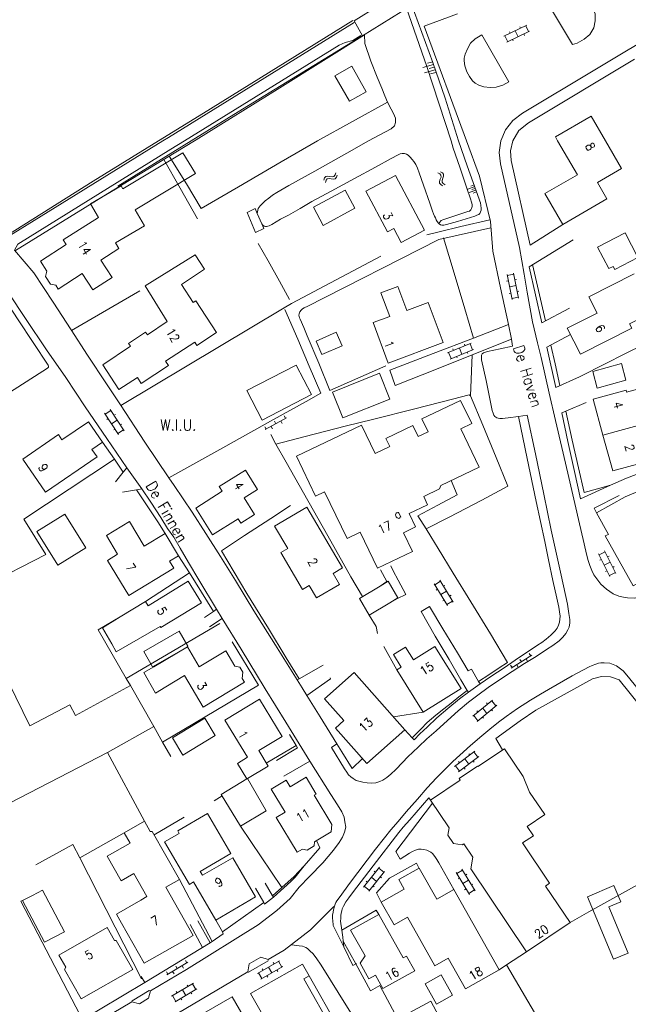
# Model space of a CAD drawing. Header units: metres. Extents: x 189705 to 199106, y 581686 to 588448.
# Tile 214 of 256: x 195336 to 195446, y 583844 to 584022. Entities that reach past the tile are written whole.
import ezdxf
from ezdxf.enums import TextEntityAlignment as Align

# ---------------------------------------------------------------- set-up
doc = ezdxf.new("R2010")
doc.units = ezdxf.units.M
doc.layers.add('B-WA-OG-GBKN-G', color=7, linetype='Continuous', lineweight=18)
doc.styles.add('Style-STANDARD', font='STANDARD.shx')

msp = doc.modelspace()

# ---------------------------------------------------------------- linework, layer by layer
at = {"layer": 'B-WA-OG-GBKN-G'}
for p, q in [((195427.347, 584020.921), (195423.207, 584018.916)), ((195427.87, 584019.842), (195423.73, 584017.836)), ((195424.332, 584019.461), (195424.201, 584019.731)), ((195425.8, 584018.839), (195425.277, 584019.919)), ((195426.22, 584020.376), (195426.089, 584020.646)), ((195426.964, 584019.069), (195426.833, 584019.339)), ((195427.69, 584019.754), (195427.167, 584020.834)), ((195423.91, 584017.923), (195423.387, 584019.003)), ((195424.896, 584018.067), (195424.765, 584018.337)), ((195410.348, 584014.32), (195409.387, 584014.03)), ((195410.494, 584013.84), (195408.571, 584013.258)), ((195410.784, 584012.878), (195408.862, 584012.297)), ((195410.639, 584013.359), (195409.678, 584013.068)), ((195410.93, 584012.398), (195409.968, 584012.107)), ((195412.093, 583994.228), (195411.736, 583994.427)), ((195390.694, 583992.932), (195390.817, 583993.32)), ((195390.817, 583993.32), (195391.021, 583993.576)), ((195390.955, 583992.509), (195391.08, 583992.897)), ((195391.021, 583993.576), (195391.351, 583993.652)), ((195391.08, 583992.897), (195391.288, 583993.152)), ((195391.288, 583993.152), (195391.605, 583993.225)), ((195391.351, 583993.652), (195391.754, 583993.592)), ((195391.605, 583993.225), (195392.016, 583993.17)), ((195391.754, 583993.592), (195392.158, 583993.532)), ((195392.016, 583993.17), (195392.42, 583993.108)), ((195392.158, 583993.532), (195392.479, 583993.603)), ((195392.42, 583993.108), (195392.741, 583993.179)), ((195392.479, 583993.603), (195392.692, 583993.864)), ((195392.692, 583993.864), (195392.817, 583994.253)), ((195392.741, 583993.179), (195392.953, 583993.441)), ((195392.953, 583993.441), (195393.077, 583993.83)), ((195411.627, 583994.056), (195411.27, 583994.254)), ((195411.569, 583992.699), (195411.708, 583993.082)), ((195411.578, 583992.361), (195411.569, 583992.699)), ((195411.84, 583993.795), (195411.627, 583994.056)), ((195411.708, 583993.082), (195411.846, 583993.466)), ((195411.846, 583993.466), (195411.84, 583993.795)), ((195412.038, 583992.864), (195412.173, 583993.256)), ((195412.047, 583992.538), (195412.038, 583992.864)), ((195412.255, 583992.284), (195412.047, 583992.538)), ((195412.308, 583993.968), (195412.093, 583994.228)), ((195412.173, 583993.256), (195412.314, 583993.639)), ((195412.314, 583993.639), (195412.308, 583993.968)), ((195411.788, 583992.11), (195411.578, 583992.361)), ((195412.145, 583991.913), (195411.788, 583992.11)), ((195412.611, 583992.085), (195412.255, 583992.284)), ((195417.94, 583991.741), (195416.699, 583991.3)), ((195418.16, 583991.121), (195416.919, 583990.68)), ((195417.83, 583992.051), (195417.209, 583991.831)), ((195418.05, 583991.431), (195417.43, 583991.211)), ((195418.27, 583990.811), (195417.65, 583990.59)), ((195423.712, 583974.674), (195424.006, 583974.734)), ((195424.695, 583971.354), (195423.776, 583975.861)), ((195423.816, 583975.665), (195424.991, 583975.905)), ((195425.871, 583971.594), (195424.951, 583976.101)), ((195425.201, 583974.876), (195425.495, 583974.936)), ((195424.236, 583973.608), (195425.411, 583973.848)), ((195424.171, 583972.423), (195424.465, 583972.483)), ((195424.655, 583971.55), (195425.831, 583971.79)), ((195425.621, 583972.821), (195425.915, 583972.881)), ((195413.036, 583961.689), (195417.295, 583963.427)), ((195413.489, 583960.578), (195417.748, 583962.316)), ((195413.989, 583962.402), (195414.102, 583962.124)), ((195415.165, 583962.558), (195415.619, 583961.447)), ((195416.117, 583963.271), (195416.23, 583962.993)), ((195417.11, 583963.352), (195417.563, 583962.241)), ((195413.221, 583961.765), (195413.675, 583960.654)), ((195414.649, 583961.051), (195414.762, 583960.773)), ((195416.591, 583961.844), (195416.704, 583961.566)), ((195353.566, 583946.962), (195351.049, 583950.813)), ((195351.158, 583950.645), (195352.163, 583951.302)), ((195351.427, 583949.686), (195351.678, 583949.85)), ((195354.57, 583947.618), (195352.054, 583951.469)), ((195352.737, 583950.423), (195352.989, 583950.587)), ((195380.084, 583947.825), (195383.921, 583949.977)), ((195383.502, 583950.315), (195383.747, 583949.879)), ((195352.307, 583948.887), (195353.312, 583949.544)), ((195353.885, 583948.667), (195354.136, 583948.831)), ((195380.013, 583948.359), (195380.258, 583947.923)), ((195381.13, 583948.412), (195381.375, 583947.976)), ((195381.758, 583949.337), (195382.002, 583948.901)), ((195382.875, 583949.39), (195383.119, 583948.954)), ((195352.684, 583947.762), (195352.935, 583947.926)), ((195353.456, 583947.129), (195354.461, 583947.786)), ((195442.376, 583921.28), (195440.339, 583925.404)), ((195440.428, 583925.225), (195441.504, 583925.757)), ((195443.452, 583921.811), (195441.415, 583925.936)), ((195441.969, 583924.815), (195442.238, 583924.948)), ((195440.579, 583924.241), (195440.848, 583924.373)), ((195441.358, 583923.342), (195442.434, 583923.874)), ((195441.597, 583922.18), (195441.866, 583922.313)), ((195442.288, 583921.459), (195443.364, 583921.991)), ((195442.898, 583922.934), (195443.167, 583923.067)), ((195413.02, 583916.035), (195410.636, 583919.97)), ((195410.74, 583919.799), (195411.766, 583920.42)), ((195414.046, 583916.657), (195411.662, 583920.591)), ((195412.31, 583919.522), (195412.567, 583919.678)), ((195410.975, 583918.831), (195411.232, 583918.986)), ((195411.828, 583918.002), (195412.854, 583918.624)), ((195413.397, 583917.728), (195413.654, 583917.883)), ((195412.166, 583916.865), (195412.423, 583917.021)), ((195412.916, 583916.206), (195413.942, 583916.828)), ((195427.809, 583907.356), (195428.074, 583906.933)), ((195424.517, 583904.701), (195428.244, 583907.039)), ((195425.533, 583905.339), (195425.799, 583904.915)), ((195426.115, 583906.294), (195426.38, 583905.87)), ((195427.227, 583906.401), (195427.493, 583905.978)), ((195424.42, 583905.231), (195424.686, 583904.807)), ((195417.61, 583896.021), (195421.168, 583898.936)), ((195420.088, 583898.439), (195420.279, 583898.207)), ((195421.014, 583898.809), (195421.774, 583897.881)), ((195418.311, 583896.983), (195418.501, 583896.751)), ((195418.37, 583895.093), (195421.929, 583898.007)), ((195419.389, 583897.478), (195420.149, 583896.55)), ((195420.962, 583897.215), (195421.152, 583896.983)), ((195417.764, 583896.148), (195418.525, 583895.219)), ((195419.339, 583895.886), (195419.529, 583895.654)), ((195414.29, 583886.933), (195417.964, 583889.701)), ((195417.804, 583889.58), (195418.526, 583888.622)), ((195415.012, 583885.974), (195418.686, 583888.742)), ((195415.03, 583887.865), (195415.21, 583887.626)), ((195416.127, 583888.317), (195416.849, 583887.358)), ((195416.865, 583889.248), (195417.046, 583889.009)), ((195417.688, 583887.99), (195417.868, 583887.75)), ((195414.45, 583887.053), (195415.172, 583886.095)), ((195416.012, 583886.728), (195416.193, 583886.488)), ((195397.841, 583865.136), (195400.715, 583868.727)), ((195398.778, 583864.386), (195401.652, 583867.977)), ((195399.762, 583868.017), (195399.997, 583867.829)), ((195400.59, 583868.571), (195401.527, 583867.821)), ((195414.694, 583867.599), (195415.72, 583868.22)), ((195418, 583864.457), (195415.616, 583868.391)), ((195398.327, 583866.222), (195398.561, 583866.035)), ((195399.278, 583866.931), (195400.215, 583866.182)), ((195400.871, 583867.001), (195401.105, 583866.814)), ((195416.974, 583863.835), (195414.59, 583867.77)), ((195414.929, 583866.631), (195415.186, 583866.786)), ((195415.782, 583865.802), (195416.808, 583866.424)), ((195416.264, 583867.322), (195416.521, 583867.478)), ((195397.966, 583865.292), (195398.903, 583864.542)), ((195399.56, 583865.363), (195399.794, 583865.176)), ((195416.12, 583864.665), (195416.377, 583864.821)), ((195416.87, 583864.006), (195417.896, 583864.628)), ((195417.351, 583865.528), (195417.608, 583865.683)), ((195362.307, 583849.287), (195366.07, 583851.567)), ((195363.929, 583850.855), (195364.188, 583850.427)), ((195365.043, 583850.945), (195365.303, 583850.517)), ((195365.64, 583851.891), (195365.899, 583851.463)), ((195378.685, 583849.555), (195382.674, 583851.846)), ((195379.283, 583848.514), (195383.271, 583850.805)), ((195379.534, 583850.389), (195379.684, 583850.129)), ((195380.679, 583850.7), (195381.277, 583849.66)), ((195381.527, 583851.533), (195381.676, 583851.273)), ((195382.187, 583850.183), (195382.337, 583849.923)), ((195382.5, 583851.746), (195383.098, 583850.706)), ((195362.219, 583849.818), (195362.478, 583849.391)), ((195363.333, 583849.909), (195363.592, 583849.481)), ((195378.858, 583849.654), (195379.456, 583848.614)), ((195380.368, 583849.138), (195380.518, 583848.878)), ((195363.158, 583845.425), (195367.114, 583847.772)), ((195363.77, 583844.393), (195367.726, 583846.74)), ((195365.136, 583846.599), (195365.748, 583845.566)), ((195365.972, 583847.443), (195366.125, 583847.185)), ((195366.942, 583847.67), (195367.554, 583846.638)), ((195363.33, 583845.527), (195363.942, 583844.495)), ((195363.996, 583846.271), (195364.149, 583846.013)), ((195364.847, 583845.032), (195365, 583844.774)), ((195366.651, 583846.102), (195366.804, 583845.844))]:
    msp.add_line(p, q, dxfattribs=at)
at = {"layer": 'B-WA-OG-GBKN-G', "flags": 128}
for points in [[(195415.016, 584000), (195412.603, 584007.705), (195410.347, 584014.199), (195406.4, 584025.004), (195403.506, 584032.385)], [(195426.571, 584005.002), (195452.405, 584020.521), (195445.179, 584032.566)], [(195406.378, 584024.432), (195404.689, 584027.061), (195396.128, 584021.736), (195397.646, 584019.023), (195406.378, 584024.432)], [(195430.537, 584025.914), (195432.084, 584026.808), (195433.074, 584027.344), (195434.598, 584027.475), (195436.047, 584027.302), (195437.243, 584026.747), (195438.083, 584026.064), (195438.849, 584025), (195439.437, 584023.782), (195439.694, 584022.971), (195439.723, 584021.726), (195439.498, 584020.456), (195438.765, 584019.261), (195437.701, 584018.394), (195436.458, 584017.654), (195435.595, 584017.423), (195430.537, 584025.914)], [(195413.661, 584000), (195409.282, 584013.459), (195405.588, 584023.98)], [(195416.473, 584000), (195408.803, 584020.758), (195414.816, 584022.99)], [(195360.792, 584000), (195368.935, 584005.037), (195395.902, 584021.78)], [(195361.593, 584000), (195362.588, 584000.616), (195396.13, 584021.4)], [(195409.46, 584021.213), (195409.459, 584021.212)], [(195365.456, 584000), (195393.443, 584017.318), (195394.499, 584017.821), (195395.917, 584018.171), (195397.381, 584019.084)], [(195366.665, 584000), (195375.977, 584005.733), (195397.693, 584019.055)], [(195367.58, 584000.19), (195382.71, 584009.6), (195398.01, 584019.16)], [(195398.735, 584000), (195402.838, 584002.165), (195403.446, 584002.751), (195403.647, 584003.336), (195403.594, 584004.123), (195403.287, 584004.96), (195402.852, 584005.771), (195402.162, 584007.039), (195401.701, 584008.129), (195401.163, 584009.524), (195400.293, 584011.553), (195399.141, 584014.419), (195398.089, 584017.615), (195398.01, 584019.16)], [(195419.2, 584019.151), (195418.008, 584018.462), (195417.172, 584017.647), (195416.641, 584016.655), (195416.238, 584015.689), (195416.037, 584014.977), (195416.038, 584014.469), (195416.168, 584013.581), (195416.527, 584012.516), (195417.013, 584011.628), (195417.523, 584010.868), (195418.033, 584010.463), (195418.669, 584010.084), (195419.559, 584009.782), (195420.703, 584009.633), (195421.821, 584009.713), (195423.014, 584010.097), (195424.08, 584010.659), (195419.2, 584019.151)], [(195427.641, 584003.292), (195446.806, 584014.759)], [(195395.285, 584007.168), (195392.669, 584011.76), (195395.717, 584013.496), (195398.333, 584008.905), (195395.285, 584007.168)], [(195389.547, 584000), (195402.162, 584007.039)], [(195422.651, 584000), (195423.5, 584001.994), (195424.837, 584003.701), (195426.571, 584005.002)], [(195424.816, 584000), (195425.944, 584001.89), (195427.641, 584003.292)], [(195441.593, 584000), (195438.978, 584004.489), (195432.512, 584000.723), (195432.933, 584000)], [(195314.232, 584000), (195317.734, 583994.679), (195320.848, 583989.861), (195324.624, 583984.13), (195328.119, 583978.779), (195331.768, 583973.201), (195335.442, 583967.698), (195340.826, 583959.482), (195340.893, 583959.352), (195340.909, 583959.24), (195340.895, 583959.141), (195340.852, 583959.051), (195340.726, 583958.923), (195332.359, 583953.59), (195322.623, 583947.491), (195311.113, 583940.218), (195298.41, 583932.434)], [(195317.112, 583999.979), (195317.34, 583999.352), (195317.775, 583998.21), (195318.338, 583996.637), (195318.927, 583995.19), (195319.54, 583994.023), (195320.433, 583992.451), (195321.633, 583990.473), (195323.674, 583987.404), (195326.404, 583983.246), (195330.69, 583976.881), (195333.65, 583972.545), (195336.737, 583967.905), (195340.513, 583962.276), (195344.007, 583957.23), (195347.554, 583951.931), (195351.457, 583946.251), (195355.054, 583940.952), (195354.37, 583940.162), (195353.005, 583938.406)], [(195333.186, 583982.802), (195349.003, 583992.708), (195360.792, 584000)], [(195333.278, 583982.478), (195361.593, 584000)], [(195334.779, 583980.282), (195335.359, 583981.364), (195363.012, 583998.488), (195365.456, 584000)], [(195334.94, 583980.18), (195352.39, 583990.96), (195367.267, 584000)], [(195353.43, 583991.852), (195366.665, 584000)], [(195389.547, 584000), (195382.959, 583996.209), (195375.225, 583991.716), (195368.48, 583987.81), (195365.825, 583992.249), (195362.74, 583997.249)], [(195367.267, 584000), (195367.58, 584000.19)], [(195398.735, 584000), (195394.841, 583997.818), (195389.06, 583994.525), (195384.368, 583991.971), (195382.188, 583990.694), (195381.402, 583990.184), (195380.717, 583989.674), (195380.084, 583989.164), (195379.552, 583988.705), (195379.147, 583988.298), (195378.969, 583988.043), (195378.818, 583987.763), (195378.743, 583987.484), (195378.643, 583986.899), (195379.461, 583985.022), (195379.64, 583984.768), (195379.869, 583984.591), (195380.097, 583984.515), (195380.326, 583984.516), (195380.783, 583984.67), (195381.239, 583984.9), (195382.862, 583985.844), (195384.282, 583986.585), (195386.362, 583987.81), (195388.492, 583989.061), (195391.966, 583990.925), (195396.201, 583993.198)], [(195396.201, 583993.198), (195399.98, 583995.241), (195402.846, 583996.799), (195404.114, 583997.489), (195404.469, 583997.642), (195404.849, 583997.745), (195405.256, 583997.721), (195405.586, 583997.62), (195405.892, 583997.443), (195406.274, 583997.088), (195406.631, 583996.657), (195406.962, 583996.277), (195407.268, 583995.745), (195407.575, 583995.085), (195407.908, 583994.222), (195408.676, 583992.014), (195409.804, 583988.766), (195410.291, 583987.319), (195410.495, 583986.837), (195410.674, 583986.431), (195410.828, 583986.101), (195410.981, 583985.746), (195411.16, 583985.416), (195411.364, 583985.163), (195411.517, 583985.011), (195411.567, 583985.29), (195411.87, 583985.596), (195412.2, 583985.749), (195412.911, 583986.005), (195416.692, 583987.235), (195416.996, 583987.338), (195417.25, 583987.567), (195417.376, 583987.822), (195417.476, 583988.152), (195417.45, 583988.533), (195417.347, 583988.939), (195417.168, 583989.523), (195416.501, 583991.477), (195415.22, 583995.284), (195414.042, 583998.685), (195413.661, 584000)], [(195415.016, 584000), (195416.591, 583995.492), (195418.743, 583989.502), (195418.871, 583989.121), (195418.973, 583988.791), (195419.051, 583988.309), (195419.103, 583987.826), (195419.079, 583987.496), (195419.003, 583987.216), (195418.877, 583986.911), (195418.675, 583986.707), (195418.345, 583986.58), (195417.99, 583986.426), (195414.843, 583985.452), (195412.838, 583984.913), (195412.355, 583984.784), (195412, 583984.758), (195411.771, 583984.833), (195411.517, 583985.011)], [(195420.768, 583985.462), (195418.82, 583993.649), (195416.473, 584000)], [(195422.574, 583995.845), (195422.348, 583997.927), (195422.651, 584000)], [(195424.504, 583996.438), (195424.409, 583998.241), (195424.816, 584000)], [(195432.933, 584000), (195436.492, 583993.889), (195430.629, 583990.473), (195433.884, 583984.884), (195441.834, 583989.514), (195440.114, 583992.467), (195444.495, 583995.018), (195441.593, 584000)], [(195354.341, 583991.346), (195365.188, 583997.872), (195367.453, 583994.108), (195356.562, 583987.554)], [(195367.825, 583985.929), (195364.71, 583991.483), (195361.768, 583996.659)], [(195424.504, 583996.438), (195427.969, 583981.159)], [(195422.574, 583995.845), (195426.018, 583980.736)], [(195398.283, 583990.895), (195402.171, 583983.553), (195403.3, 583984.151), (195404.63, 583981.64), (195408.862, 583983.881), (195403.645, 583993.734), (195398.283, 583990.895)], [(195354.341, 583991.346), (195354.025, 583991.886), (195348.472, 583988.634), (195349.918, 583986.191)], [(195390.568, 583984.72), (195388.783, 583988.012), (195394.513, 583991.119), (195396.298, 583987.827), (195390.568, 583984.72)], [(195352.99, 583981.571), (195358.259, 583984.657), (195356.562, 583987.554)], [(195379.461, 583985.022), (195379.819, 583984.159), (195378.323, 583983.443), (195376.813, 583987.072), (195378.284, 583987.787), (195378.643, 583986.899)], [(195349.918, 583986.191), (195343.563, 583982.108), (195344.108, 583981.26), (195339.442, 583978.263), (195340.594, 583976.471)], [(195409.287, 583983.023), (195411.521, 583983.588), (195415.43, 583984.514), (195420.697, 583985.76)], [(195427.443, 583950.429), (195425.869, 583950.221), (195424.015, 583949.937), (195423.454, 583949.887), (195422.933, 583949.867), (195422.492, 583949.856), (195422.161, 583949.881), (195421.933, 583949.956), (195421.746, 583950.067), (195421.576, 583950.209), (195421.398, 583950.437), (195421.246, 583950.8), (195421.116, 583951.3), (195420.729, 583953.103), (195419.982, 583956.683), (195419.184, 583960.415), (195419.146, 583960.77), (195419.146, 583961.056), (195419.181, 583961.304), (195419.311, 583961.544), (195419.554, 583961.714), (195419.865, 583961.83), (195420.246, 583961.942), (195422.556, 583962.432), (195424.79, 583962.921), (195424.583, 583964.19), (195424.042, 583966.805), (195422.625, 583973.432), (195421.234, 583980.059), (195420.768, 583985.462)], [(195420.867, 583984.312), (195411.44, 583982.165), (195387.546, 583970.037)], [(195427.969, 583981.159), (195433.884, 583984.884)], [(195417.724, 583964.349), (195416.134, 583969.654), (195414.21, 583976.076), (195412.286, 583982.498)], [(195435.722, 583982.146), (195427.795, 583977.265), (195430.1, 583967.139), (195435.094, 583969.777)], [(195442.94, 583977.329), (195442.167, 583976.925), (195440.154, 583980.782), (195445.134, 583983.381), (195447.445, 583978.954), (195443.238, 583976.758), (195442.94, 583977.329)], [(195362.679, 583939.144), (195358.342, 583945.585), (195353.903, 583952.279), (195351.377, 583956.108), (195347.958, 583961.255), (195344.973, 583965.845), (195341.757, 583970.841), (195338.236, 583976.191), (195334.779, 583980.282)], [(195350.385, 583978.483), (195353.634, 583980.57), (195352.99, 583981.571)], [(195384.48, 583971.343), (195382.641, 583974.64), (195380.598, 583978.318), (195378.813, 583981.49)], [(195426.018, 583980.736), (195426.901, 583975.928), (195427.433, 583972.669), (195428.409, 583967.326), (195429.309, 583963.543), (195429.952, 583960.852), (195431.419, 583954.403), (195432.526, 583949.504), (195433.658, 583944.578), (195434.764, 583939.932), (195436.025, 583934.448), (195436.874, 583930.818), (195437.542, 583928), (195438.006, 583925.867), (195438.366, 583924.344), (195438.725, 583923.278), (195439.083, 583922.39), (195439.492, 583921.604), (195440.18, 583920.615), (195440.741, 583919.905), (195441.76, 583918.968), (195442.956, 583918.158), (195443.999, 583917.704), (195444.812, 583917.528)], [(195347.007, 583976.026), (195348.898, 583973.081), (195352.407, 583975.335), (195350.385, 583978.483)], [(195362.363, 583967.363), (195358.364, 583973.791), (195367.423, 583979.409), (195369.119, 583976.813), (195364.933, 583974.079), (195367.077, 583970.797)], [(195384.832, 583970.637), (195400.984, 583979.204)], [(195430.735, 583967.474), (195428.41, 583977.643)], [(195340.594, 583976.471), (195340.385, 583975.514), (195341.266, 583974.142), (195342.224, 583973.934)], [(195342.224, 583973.934), (195342.67, 583973.24), (195347.007, 583976.026)], [(195434.67, 583966.168), (195440.067, 583968.902), (195438.584, 583971.828), (195446.771, 583975.976)], [(195402.297, 583959.864), (195399.573, 583967.176), (195402.568, 583968.291), (195400.971, 583972.578), (195404.031, 583973.718), (195405.647, 583969.381), (195409.543, 583970.832), (195412.248, 583963.571), (195402.297, 583959.864)], [(195345.051, 583965.725), (195357.413, 583972.904)], [(195449.171, 583971.238), (195450.234, 583969.14), (195445.943, 583966.966), (195446.359, 583966.146), (195437.066, 583961.438), (195434.67, 583966.168)], [(195436.852, 583957.367), (195441.769, 583959.853), (195444.851, 583961.435), (195452.798, 583965.326), (195466.407, 583972.195)], [(195353.952, 583952.206), (195383.507, 583969.858)], [(195357.64, 583956.178), (195362.574, 583959.402), (195362.067, 583960.177), (195367.364, 583963.638), (195367.741, 583963.06), (195371.264, 583965.362), (195367.523, 583971.088), (195367.077, 583970.797)], [(195383.647, 583969.537), (195385.949, 583964.183), (195388.046, 583959.311), (195390.143, 583954.439), (195387.455, 583952.933), (195381.572, 583949.639), (195372.392, 583944.532), (195362.679, 583939.144)], [(195383.507, 583969.858), (195384.832, 583970.637)], [(195387.546, 583970.037), (195387.376, 583969.954), (195387.1, 583969.811), (195386.817, 583969.638), (195386.541, 583969.419), (195386.317, 583969.13), (195386.189, 583968.782), (195386.165, 583968.502), (195386.201, 583968.28), (195386.268, 583968.045), (195386.37, 583967.817), (195387.06, 583966.294), (195387.674, 583964.772), (195389.746, 583959.849), (195391.767, 583954.927), (195396.841, 583957.151), (195401.864, 583959.35)], [(195362.363, 583967.363), (195358.788, 583964.95), (195358.45, 583965.451), (195355.376, 583963.375), (195355.698, 583962.899), (195350.725, 583959.542)], [(195424.583, 583964.19), (195417.454, 583961.325), (195411.01, 583958.766), (195403.576, 583955.798), (195402.577, 583958.565), (195410.443, 583961.559), (195417.724, 583964.349), (195424.042, 583966.805)], [(195392.882, 583965.423), (195393.956, 583962.967), (195390.332, 583961.382), (195389.258, 583963.838), (195392.882, 583965.423)], [(195435.259, 583965.006), (195430.99, 583962.713), (195432.574, 583955.437), (195436.852, 583957.367)], [(195433.352, 583955.788), (195432.47, 583959.716), (195431.728, 583963.109)], [(195417.196, 583953.906), (195417.454, 583961.325)], [(195524.769, 583962.212), (195518.734, 583958.74), (195511.507, 583954.503), (195504.661, 583950.52), (195497.915, 583946.741), (195492.032, 583943.346), (195486.225, 583940.002), (195480.19, 583936.504), (195474.079, 583932.93), (195468.07, 583929.382), (195461.807, 583925.655), (195456, 583922.26), (195451.842, 583919.835), (195449.712, 583918.584), (195448.646, 583918.047), (195447.632, 583917.613), (195446.896, 583917.382), (195445.575, 583917.404), (195444.812, 583917.528)], [(195350.725, 583959.542), (195353.606, 583955.065), (195356.965, 583957.227), (195357.64, 583956.178)], [(195376.753, 583954.878), (195379.502, 583949.566), (195388.432, 583954.187), (195385.683, 583959.499), (195376.753, 583954.878)], [(195439.282, 583958.354), (195440.101, 583955.336), (195445.268, 583956.738), (195444.449, 583959.756), (195439.282, 583958.354)], [(195394.084, 583949.929), (195392.215, 583954.6), (195400.717, 583958.002), (195402.586, 583953.331), (195394.084, 583949.929)], [(195441.119, 583946.848), (195439.364, 583953.331), (195445.288, 583954.935), (195445.371, 583954.627), (195449.119, 583955.642), (195449.742, 583953.341)], [(195382.017, 583945.22), (195387.068, 583946.53), (195394.783, 583948.533), (195399.454, 583949.664), (195407.094, 583951.591), (195413.896, 583953.312), (195416.942, 583954.109), (195417.196, 583953.906)], [(195417.196, 583953.906), (195419.422, 583948.628), (195421.801, 583942.766), (195423.899, 583937.59), (195419.233, 583935.062), (195413.324, 583932.022), (195409.164, 583929.901)], [(195385.714, 583943.025), (195389.168, 583935.827), (195390.797, 583936.609), (195394.863, 583928.133), (195397.23, 583929.269), (195400.346, 583922.775), (195406.7, 583925.824), (195405.078, 583929.205), (195407.246, 583930.245), (195406.087, 583932.659), (195409.425, 583934.26), (195408.713, 583935.744), (195411.562, 583937.111), (195411.802, 583937.718), (195418.774, 583941.063), (195415.454, 583947.983), (195417.401, 583948.917), (195415.389, 583953.11), (195408.396, 583949.754), (195409.51, 583947.431), (195407.69, 583946.558), (195406.726, 583948.568), (195401.875, 583946.241), (195402.574, 583944.786), (195399.926, 583943.515), (195397.458, 583948.659), (195385.714, 583943.025)], [(195442.492, 583937.795), (195437.064, 583935.29), (195435.982, 583940.241), (195434.798, 583945.674), (195433.69, 583950.879), (195434.401, 583951.186), (195438.079, 583952.746)], [(195425.237, 583906.168), (195429.318, 583908.873), (195430.079, 583909.383), (195430.864, 583909.944), (195431.675, 583910.658), (195432.511, 583911.473), (195432.814, 583911.956), (195433.067, 583912.491), (195433.268, 583913.025), (195433.318, 583913.584), (195433.367, 583914.143), (195433.263, 583914.879), (195433.133, 583915.743), (195432.798, 583917.342), (195432.052, 583920.566), (195431.305, 583924.299), (195430.584, 583927.625), (195429.039, 583934.81), (195427.441, 583942.63), (195425.869, 583950.221)], [(195427.443, 583950.429), (195428.911, 583943.472), (195430.457, 583936.186), (195431.771, 583929.686), (195433.548, 583921.536), (195434.681, 583916.28), (195434.966, 583914.605), (195435.121, 583913.513), (195435.123, 583912.928)], [(195452.971, 583941.838), (195448.885, 583940.353), (195445.384, 583939.048), (195442.492, 583937.795), (195440.157, 583937.128), (195437.695, 583936.435), (195436.692, 583940.903), (195435.559, 583945.905), (195434.401, 583951.186)], [(195336.239, 583942.513), (195342.681, 583946.925), (195343.333, 583945.973), (195348.111, 583949.246), (195350.639, 583945.555), (195348.755, 583944.264), (195349.68, 583942.914), (195340.344, 583936.52), (195336.239, 583942.513)], [(195441.119, 583946.848), (195449.21, 583949.039)], [(195381.072, 583946.945), (195382.017, 583945.22)], [(195448.005, 583941.751), (195442.875, 583940.362), (195441.119, 583946.848)], [(195350.639, 583945.555), (195352.839, 583942.495)], [(195382.017, 583945.22), (195383.855, 583941.948), (195386.996, 583936.393), (195391.413, 583928.606), (195395.575, 583921.225), (195397.684, 583917.648)], [(195352.839, 583942.495), (195336.463, 583931.627), (195340.418, 583925.287), (195329.31, 583919.59), (195325.911, 583917.929)], [(195352.839, 583942.495), (195354.37, 583940.162)], [(195355.054, 583940.952), (195357.783, 583937.149)], [(195363.623, 583937.75), (195362.679, 583939.144)], [(195371.776, 583937.53), (195376.517, 583940.48), (195378.674, 583937.013), (195376.249, 583935.504), (195378.14, 583932.464), (195375.637, 583930.907), (195375.155, 583931.683), (195370.533, 583928.808)], [(195439.933, 583932.78), (195445.134, 583935.68), (195456.661, 583940.511), (195459.801, 583933.018), (195453.065, 583929.262), (195455.645, 583924.634), (195446.578, 583919.579), (195441.525, 583928.644), (195442.104, 583928.887), (195439.933, 583932.78)], [(195393.022, 583891.038), (195389.985, 583895.907), (195387.586, 583899.787), (195386.77, 583901.156), (195385.851, 583902.602), (195381.946, 583908.891), (195378.041, 583915.104), (195374.723, 583920.531), (195371.967, 583924.919), (195369.364, 583929.052), (195366.864, 583932.881), (195363.623, 583937.75)], [(195370.533, 583928.808), (195367.524, 583933.646), (195372.315, 583936.68), (195371.776, 583937.53)], [(195413.654, 583938.606), (195414.76, 583936.04), (195411.285, 583934.201), (195407.633, 583932.26), (195409.164, 583929.901), (195409.981, 583928.506), (195411.334, 583926.325), (195414.039, 583921.887), (195417.23, 583916.714), (195420.778, 583910.906), (195423.866, 583905.758), (195422.371, 583904.763), (195420.469, 583903.487), (195418.619, 583902.288)], [(195354.289, 583936.509), (195356.793, 583936.943), (195357.783, 583937.149), (195359.39, 583934.74), (195361.176, 583931.976), (195362.427, 583929.973), (195363.549, 583928.375), (195364.698, 583926.422), (195366.205, 583923.784), (195368.068, 583920.69), (195371.284, 583915.365)], [(195356.793, 583936.943), (195360.645, 583931.162), (195361.99, 583929.046)], [(195444.047, 583935.945), (195439.558, 583933.62), (195439.933, 583932.78)], [(195386.18, 583902.806), (195383.858, 583906.61), (195380.642, 583911.86), (195376.762, 583918.225), (195372.167, 583925.935), (195376.35, 583928.665), (195381.117, 583931.778), (195384.667, 583934.101)], [(195394.017, 583922.836), (195387.593, 583933.803), (195381.779, 583930.396), (195384.156, 583926.339), (195382.896, 583925.601), (195386.798, 583918.943), (195388.022, 583919.66), (195389.343, 583917.407), (195393.508, 583919.848), (195392.335, 583921.85)], [(195342.589, 583923.323), (195338.819, 583929.413), (195343.884, 583932.549), (195347.654, 583926.459), (195342.589, 583923.323)], [(195351.357, 583928.683), (195353.395, 583925.297), (195351.577, 583924.203), (195355.4, 583917.852), (195363.562, 583922.765), (195362.788, 583924.051), (195364.41, 583925.027), (195361.99, 583929.046), (195358.219, 583926.776), (195355.551, 583931.208), (195351.357, 583928.683)], [(195364.41, 583925.027), (195366.362, 583921.956), (195358.424, 583916.77)], [(195402.758, 583923.227), (195403.218, 583922.314), (195404.086, 583920.614), (195405.491, 583918.002), (195403.994, 583917.337), (195402.625, 583916.553)], [(195366.362, 583921.956), (195370.752, 583914.957)], [(195392.335, 583921.85), (195394.017, 583922.836)], [(195400.931, 583922.511), (195402.029, 583920.405), (195400.833, 583919.538)], [(195353.839, 583913.974), (195358.424, 583916.77), (195358.893, 583916), (195366.159, 583920.432), (195368.54, 583916.528), (195361.22, 583912.064), (195361.108, 583912.248)], [(195400.833, 583919.538), (195402.32, 583920.43), (195404.041, 583917.403), (195402.625, 583916.553)], [(195400.833, 583919.538), (195397.098, 583917.297), (195398.89, 583914.312), (195402.625, 583916.553)], [(195369.104, 583913.859), (195370.752, 583914.957), (195371.284, 583915.365)], [(195371.284, 583915.365), (195372.28, 583913.716)], [(195400.358, 583911.002), (195400.123, 583912.22), (195398.89, 583914.312)], [(195416.821, 583900.377), (195416.591, 583900.682), (195415.442, 583902.635), (195413.298, 583906.287), (195410.796, 583910.522), (195408.243, 583914.935), (195409.764, 583915.88), (195412.189, 583911.847), (195414.818, 583907.511), (195416.758, 583904.264), (195417.367, 583904.52), (195418.619, 583902.288), (195418.899, 583901.882)], [(195328.601, 583912.43), (195337.538, 583894.285), (195344.766, 583898.116), (195345.788, 583896.163), (195355.729, 583901.577)], [(195371.876, 583912.8), (195354.912, 583902.87), (195349.882, 583911.646), (195353.839, 583913.974)], [(195352.354, 583909.112), (195350.643, 583911.978), (195353.839, 583913.974)], [(195369.998, 583912.185), (195372.28, 583913.716)], [(195372.28, 583913.716), (195375.75, 583908.137), (195380.09, 583901.01), (195383.791, 583894.949), (195388.129, 583887.899), (195391.906, 583881.863), (195393.131, 583879.987), (195393.897, 583878.77), (195394.332, 583877.78), (195394.486, 583876.968), (195394.642, 583875.952), (195394.416, 583875.087), (195394.063, 583874.172), (195393.456, 583873.205), (195392.444, 583871.805), (195390.47, 583869.513), (195388.089, 583867.067), (195386.215, 583865.106), (195384.554, 583863.115), (195382.194, 583860.928)], [(195435.123, 583912.928), (195434.998, 583912.14), (195434.797, 583911.632), (195434.392, 583910.97), (195433.861, 583910.308), (195433.228, 583909.671), (195432.087, 583908.804), (195430.921, 583908.064), (195429.019, 583906.814), (195426.915, 583905.538), (195424.684, 583904.134), (195422.402, 583902.629), (195420.349, 583901.2), (195418.499, 583899.849), (195416.801, 583898.548), (195414.976, 583897.019), (195413, 583895.286), (195410.948, 583893.4), (195409.302, 583891.922), (195407.807, 583890.52), (195406.743, 583889.552), (195405.857, 583888.686), (195404.894, 583887.667), (195403.654, 583886.419), (195402.792, 583885.578), (195402.083, 583884.941), (195401.348, 583884.456), (195400.764, 583884.226), (195400.079, 583883.995), (195399.241, 583883.942), (195398.479, 583883.965), (195397.717, 583884.09), (195397.005, 583884.291), (195396.522, 583884.442), (195395.962, 583884.771), (195395.529, 583885.075), (195395.147, 583885.455), (195394.816, 583885.911), (195394.407, 583886.519), (195392.059, 583890.349), (195393.022, 583891.038)], [(195352.354, 583909.112), (195353.16, 583907.676), (195361.108, 583912.248)], [(195365.996, 583908.577), (195359.719, 583904.954), (195358.112, 583907.719), (195364.491, 583911.429), (195366.099, 583908.664), (195365.996, 583908.577)], [(195374.095, 583909.479), (195378.869, 583901.617), (195361.525, 583891.33)], [(195365.996, 583908.577), (195359.954, 583904.953)], [(195362.103, 583901.369), (195365.462, 583903.384), (195368.881, 583897.684), (195376.336, 583902.156), (195375.918, 583902.852), (195376.048, 583903.968), (195375.493, 583904.893), (195374.611, 583905.081), (195372.954, 583907.843), (195368.161, 583904.968), (195365.996, 583908.577)], [(195401.522, 583908.653), (195403.854, 583904.415)], [(195408.623, 583896.77), (195403.854, 583904.415), (195404.661, 583904.919), (195403.25, 583907.182), (195405.41, 583908.529), (195406.853, 583906.216), (195410.754, 583908.65), (195415.492, 583901.056), (195408.623, 583896.77)], [(195440.326, 583905.601), (195439.828, 583905.445), (195439.159, 583905.191), (195438.601, 583904.936), (195435.583, 583903.352), (195431.272, 583900.876), (195429.827, 583900.033), (195428.001, 583898.91), (195425.694, 583897.405), (195423.641, 583895.976), (195422.247, 583894.931), (195420.676, 583893.682), (195419.232, 583892.509), (195417.205, 583890.725), (195415.254, 583888.992), (195413.987, 583887.87), (195412.392, 583886.265), (195411.024, 583884.89), (195409.353, 583883.081), (195407.581, 583881.069), (195405.53, 583878.777), (195404.088, 583876.995), (195402.797, 583875.492), (195401.633, 583874.041), (195399.988, 583871.978), (195395.307, 583865.792), (195393.637, 583863.475), (195393.033, 583862.664), (195392.843, 583862.338), (195392.734, 583862.084)], [(195405.319, 583893.554), (195406.659, 583892.143), (195406.991, 583891.788), (195408.029, 583892.858), (195409.321, 583894.056), (195411.094, 583895.712), (195413.096, 583897.42), (195415.199, 583899.153), (195416.821, 583900.377), (195418.899, 583901.882), (195420.826, 583903.209), (195423.26, 583904.765), (195425.237, 583906.168)], [(195440.326, 583905.601), (195440.732, 583905.678), (195441.317, 583905.705), (195442.358, 583905.607), (195442.969, 583905.405), (195443.579, 583905.128)], [(195359.954, 583904.953), (195358.123, 583903.919), (195360.238, 583900.22), (195362.103, 583901.369)], [(195386.18, 583902.806), (195390.518, 583905.229)], [(195398.459, 583887.479), (195392.781, 583893.89), (195394.297, 583895.233), (195390.796, 583899.186), (195396.139, 583903.918), (195405.319, 583893.554), (195398.459, 583887.479)], [(195443.579, 583905.128), (195444.747, 583904.251), (195445.464, 583903.431)], [(195355.729, 583901.577), (195354.912, 583902.87)], [(195385.851, 583902.602), (195386.18, 583902.806)], [(195391.841, 583902.973), (195391.845, 583902.797), (195387.586, 583899.787)], [(195439.233, 583902.791), (195428.997, 583897.109)], [(195444.024, 583902.584), (195442.475, 583903.154), (195440.826, 583903.226), (195439.233, 583902.791)], [(195453.659, 583890.624), (195446.023, 583900.167), (195444.024, 583902.584)], [(195445.464, 583903.431), (195454.639, 583892.131)], [(195359.916, 583894.145), (195355.729, 583901.577)], [(195416.591, 583900.682), (195415.071, 583899.534), (195413.677, 583898.412), (195412.334, 583897.342), (195410.94, 583896.245), (195409.369, 583894.894), (195408.204, 583893.697), (195406.659, 583892.143)], [(195376.892, 583884.784), (195380.583, 583887.013), (195378.894, 583889.811), (195383.113, 583892.358), (195379.036, 583899.111), (195372.795, 583895.343), (195376.863, 583888.607), (195375.049, 583887.511), (195376.748, 583884.697)], [(195403.244, 583895.896), (195408.623, 583896.77)], [(195422.989, 583889.955), (195421.748, 583892.033), (195426.183, 583895.171), (195428.997, 583897.109)], [(195363.302, 583892.122), (195365.195, 583889.008), (195371.045, 583892.564), (195369.152, 583895.678), (195363.302, 583892.122)], [(195359.916, 583894.145), (195351.548, 583889.472)], [(195361.525, 583891.33), (195359.916, 583894.145)], [(195363.006, 583888.743), (195361.525, 583891.33)], [(195380.244, 583887.575), (195385.657, 583890.737), (195384.458, 583892.715)], [(195358.258, 583877.046), (195351.548, 583889.472), (195330.428, 583878.577)], [(195382.084, 583888.034), (195385.938, 583890.332), (195385.657, 583890.737)], [(195393.916, 583889.567), (195393.022, 583891.038)], [(195397.669, 583888.372), (195395.804, 583886.574), (195393.916, 583889.567)], [(195431.48, 583865.836), (195430.75, 583865.345), (195435.177, 583858.761), (195427.284, 583853.453), (195417.219, 583868.421), (195417.595, 583870.551), (195415.959, 583872.983), (195415.65, 583872.775), (195414.094, 583873.05), (195413.091, 583874.541), (195413.322, 583875.849), (195409.948, 583880.867), (195415.32, 583884.48), (195415.117, 583884.782), (195418.461, 583887.031), (195418.517, 583886.948), (195423.305, 583890.167), (195426.687, 583885.137), (195427.871, 583882.324), (195430.604, 583878.259), (195427.415, 583876.114), (195428.541, 583874.44)], [(195383.413, 583885.193), (195388.129, 583887.899)], [(195376.892, 583884.784), (195380.256, 583878.934), (195375.591, 583876.152), (195372.119, 583881.909), (195376.748, 583884.697)], [(195376.748, 583884.697), (195376.892, 583884.784)], [(195385.83, 583871.441), (195386.802, 583872.025), (195387.628, 583871.814), (195388.921, 583872.591), (195388.977, 583873.327), (195391.997, 583875.141), (195392.098, 583876.476), (195388.933, 583881.745), (195389.31, 583881.972), (195387.495, 583884.992), (195384.597, 583883.25), (195383.867, 583884.465), (195381.171, 583882.845), (195383.658, 583878.704), (195382.048, 583877.736), (195385.83, 583871.441)], [(195370.853, 583880.711), (195372.297, 583881.614)], [(195400.615, 583860.226), (195400.147, 583860.979), (195393.934, 583857.379), (195393.701, 583858.979), (195393.725, 583859.487), (195393.749, 583859.995), (195393.798, 583860.427), (195393.902, 583860.881), (195394.011, 583861.225), (195394.21, 583861.686), (195394.656, 583862.462), (195395.187, 583863.226), (195395.87, 583864.142), (195399.615, 583869.005), (195404.246, 583875.014), (195404.98, 583875.956), (195406.221, 583877.28), (195409.663, 583881.304), (195409.952, 583880.87)], [(195414.184, 583864.701), (195411.45, 583869.547), (195411.093, 583870.13), (195410.736, 583870.688), (195410.303, 583871.195), (195409.997, 583871.448), (195409.285, 583871.801), (195408.725, 583871.952), (195408.268, 583872.002), (195407.76, 583871.975), (195407.227, 583871.796), (195406.72, 583871.591), (195406.162, 583871.259), (195404.438, 583870.187), (195403.672, 583871.608), (195410.317, 583880.317)], [(195357.564, 583862.815), (195358.668, 583863.439), (195356.326, 583867.582), (195354.011, 583866.274), (195351.495, 583870.728), (195355.638, 583873.069), (195354.569, 583874.961), (195358.258, 583877.046), (195359.308, 583875.188), (195359.65, 583875.224), (195364.577, 583866.505), (195362.125, 583865.12), (195367.057, 583856.392), (195358.202, 583851.388), (195354.106, 583858.638)], [(195365.451, 583877.775), (195360.007, 583874.593)], [(195378.345, 583863.377), (195374.197, 583870.462), (195368.752, 583867.275), (195368.341, 583867.977), (195373.853, 583871.203), (195369.618, 583878.438), (195364.252, 583875.296), (195364.511, 583874.854), (195361.881, 583873.314), (195366.374, 583865.638), (195367.133, 583866.082), (195371.174, 583859.179), (195378.345, 583863.377)], [(195375.591, 583876.152), (195383.091, 583865.097), (195384.206, 583866.116), (195385.219, 583867.008), (195387.093, 583868.97)], [(195354.569, 583874.961), (195346.549, 583870.456), (195357.714, 583848.588)], [(195389.345, 583873.548), (195389.954, 583872.255), (195387.093, 583868.97), (195385.473, 583866.933), (195384.688, 583866.168), (195383.422, 583864.996), (195381.572, 583863.34)], [(195428.541, 583874.44), (195426.58, 583873.122), (195431.48, 583865.836)], [(195338.613, 583869.149), (195345.297, 583872.865), (195346.549, 583870.456)], [(195407.923, 583868.52), (195407.437, 583869.459), (195402.518, 583866.778), (195400.189, 583864.104), (195401.046, 583862.417)], [(195404.228, 583866.496), (195407.912, 583868.577), (195411.089, 583862.953), (195414.184, 583864.701), (195422.38, 583850.19), (195416.295, 583846.753), (195413.171, 583852.284), (195410.753, 583850.918), (195405.799, 583859.69), (195403.363, 583858.314), (195401.046, 583862.417), (195405.205, 583864.766), (195404.228, 583866.496)], [(195364.577, 583866.505), (195370.47, 583855.331)], [(195448.963, 583866.433), (195438.573, 583860.651)], [(195336.183, 583862.754), (195338.037, 583863.643), (195339.796, 583864.578), (195343.783, 583857.08), (195340.206, 583855.178), (195336.183, 583862.754)], [(195378.316, 583864.956), (195379.797, 583862.369), (195372.37, 583857.09), (195372.498, 583856.683), (195370.47, 583855.331), (195370.116, 583855.051), (195367.919, 583859.033)], [(195380.041, 583865.876), (195381.419, 583863.593), (195381.572, 583863.34)], [(195381.419, 583863.593), (195383.091, 583865.097)], [(195442.999, 583852.123), (195438.297, 583863.406), (195443.107, 583865.41), (195444.326, 583862.483), (195442.169, 583861.585), (195445.652, 583853.228), (195442.999, 583852.123)], [(195336.183, 583862.754), (195335.904, 583862.601), (195346.633, 583841.977)], [(195354.106, 583858.638), (195353.194, 583860.252), (195357.564, 583862.815)], [(195381.572, 583863.34), (195379.95, 583862.065), (195379.797, 583862.369)], [(195274.81, 583796.4), (195277.232, 583797.809), (195278.598, 583797.479), (195280.613, 583798.67), (195280.923, 583799.992), (195321.504, 583824.055), (195322.88, 583823.712), (195324.88, 583824.879), (195325.239, 583826.243), (195355.945, 583844.405), (195357.358, 583844.071), (195359.005, 583845.1), (195359.324, 583846.403), (195365.873, 583850.28), (195378.786, 583858.314), (195382.194, 583860.928)], [(195392.5, 583861.636), (195388.245, 583857.433), (195383.524, 583853.763)], [(195392.734, 583862.084), (195392.58, 583861.695), (195392.399, 583861.035), (195392.327, 583860.6), (195392.25, 583860.093), (195392.226, 583859.661), (195392.279, 583858.949), (195392.356, 583858.467), (195392.383, 583858.238), (195392.613, 583857.731), (195394.268, 583854.368)], [(195371.174, 583859.179), (195372.37, 583857.09)], [(195395.518, 583857.371), (195400.615, 583860.226), (195405.03, 583852.341), (195405.613, 583852.668), (195407.088, 583850.032), (195401.354, 583846.821), (195400.008, 583849.225), (195398.823, 583848.562), (195397.241, 583851.386), (195398.127, 583852.711), (195395.518, 583857.371)], [(195438.573, 583860.651), (195435.177, 583858.761)], [(195346.83, 583844.943), (195343.783, 583850.265), (195344.029, 583850.705), (195342.795, 583852.86), (195351.488, 583857.837), (195352.821, 583855.51), (195353.152, 583855.485), (195356.137, 583850.271), (195346.83, 583844.943)], [(195366.524, 583858.369), (195368.756, 583854.227)], [(195394.161, 583855.384), (195394.083, 583856.113), (195393.934, 583857.379)], [(195220.347, 583757.24), (195253.405, 583776.795), (195283.952, 583794.839), (195310.562, 583810.637), (195310.921, 583812.013), (195312.566, 583812.953), (195313.94, 583812.641), (195333.358, 583824.137), (195333.69, 583825.503), (195335.627, 583826.621), (195336.989, 583826.253), (195345.197, 583831.145), (195345.496, 583832.49), (195347.515, 583833.679), (195348.916, 583833.26), (195376.927, 583849.851), (195377.195, 583851.257), (195379.254, 583852.468), (195380.619, 583852.069), (195383.524, 583853.763)], [(195370.116, 583855.051), (195358.285, 583847.881)], [(195384.865, 583854.716), (195386.221, 583854.563), (195386.806, 583854.463), (195387.39, 583854.261), (195387.696, 583854.059)], [(195387.696, 583854.059), (195388.18, 583853.578), (195388.689, 583853.147), (195389.301, 583852.387), (195390.169, 583851.017), (195394.916, 583843.384), (195401.831, 583832.429), (195406.833, 583824.618), (195408.823, 583821.677), (195411.476, 583817.848), (195416.68, 583810.064), (195420.277, 583804.815), (195428.312, 583793.533), (195435.3, 583783.823), (195442.595, 583773.732), (195452.134, 583760.219)], [(195394.268, 583854.368), (195394.161, 583855.384)], [(195396.426, 583851.271), (195394.161, 583855.384)], [(195396.426, 583851.271), (195395.935, 583850.983), (195394.268, 583854.368)], [(195427.284, 583853.453), (195423.713, 583851.077)], [(195376.899, 583849.883), (195377.055, 583849.755), (195380.585, 583851.841), (195380.602, 583851.872)], [(195387.276, 583831.492), (195383.059, 583838.905), (195381.816, 583838.198), (195377.441, 583845.891), (195386.814, 583851.222), (195388.025, 583849.092)], [(195396.543, 583851.34), (195396.426, 583851.271)], [(195406.666, 583839.507), (195405.369, 583838.815), (195400.797, 583847.389), (195399.098, 583846.419), (195396.426, 583851.271)], [(195423.713, 583851.077), (195422.38, 583850.19)], [(195432.019, 583836.934), (195423.713, 583851.077)], [(195345.806, 583841.354), (195346.188, 583840.704), (195358.285, 583847.881), (195357.635, 583848.975)], [(195388.025, 583849.092), (195387.069, 583848.549), (195392.32, 583839.317), (195393.276, 583839.861)], [(195388.025, 583849.092), (195393.276, 583839.861)], [(195408.983, 583847.686), (195411.853, 583849.29), (195413.913, 583845.603), (195411.043, 583843.999), (195408.983, 583847.686)], [(195355.987, 583844.411), (195356.051, 583844.605), (195359.118, 583846.466), (195359.347, 583846.412)], [(195365.043, 583838.333), (195364.285, 583839.646), (195374.125, 583845.331), (195380.328, 583834.593), (195377.6, 583833.017), (195379.262, 583830.139), (195381.216, 583831.268), (195384.409, 583825.741), (195382.254, 583824.496), (195383.037, 583823.141), (195383.816, 583821.619), (195385.519, 583818.52), (195378.75, 583814.61), (195371.363, 583827.395)], [(195412.333, 583835.647), (195409.533, 583834.149), (195405.325, 583842.014), (195410.015, 583844.523), (195414.223, 583836.658)]]:
    msp.add_lwpolyline(points, dxfattribs=at)

# ---------------------------------------------------------------- texts
at = {"layer": 'B-WA-OG-GBKN-G', "style": 'Style-STANDARD'}
for s, height, rotation, p in [('8', 1.6, 298.2309, (195437.821, 583999.152)), ('3', 1.6, 294.8992, (195401.272, 583986.695)), ('14', 1.6, 301.05216, (195346.089, 583981.309)), ('12', 1.6, 301.79891, (195362.064, 583965.552)), ('6', 1.6, 297.46223, (195439.641, 583966.3)), ('1', 1.6, 288.77912, (195401.546, 583963.562)), ('De Haven', 2, 287.45656, (195424.837, 583962.752)), ('4', 1.6, 284.71731, (195442.969, 583952.673)), ('2', 1.6, 284.71731, (195445.035, 583944.942)), ('9', 1.6, 300.33481, (195338.95, 583941.059)), ('De Finnen', 2, 299.95108, (195358.399, 583937.756)), ('4', 1.6, 300.87529, (195374.3, 583937.803)), ('a', 1.6, 26.10382, (195403.774, 583931.567)), ('17', 1.6, 24.33487, (195400.864, 583928.906)), ('7', 1.6, 300.33481, (195354.751, 583923.066)), ('2', 1.6, 301.1308, (195387.676, 583924.014)), ('5', 1.6, 300.33481, (195360.413, 583915.181)), ('15', 1.6, 31.38612, (195408.62, 583903.321)), ('3', 1.6, 300.25644, (195367.641, 583901.636)), ('13', 1.6, 41.83815, (195397.858, 583893.049)), ('1', 1.6, 300.33481, (195375.059, 583892.841)), ('11', 1.6, 30.05032, (195386.232, 583876.792)), ('9', 1.6, 30.05032, (195371.585, 583865.039)), ('7', 1.6, 30.05032, (195360.048, 583858.071)), ('20', 1.6, 33.99204, (195429.424, 583855.752)), ('5', 1.6, 30.07903, (195348.052, 583851.914)), ('16', 1.6, 28.94886, (195402.268, 583848.13)), ('18', 1.6, 30.00073, (195417.457, 583848.249))]:
    msp.add_text(s, height=height, rotation=rotation, dxfattribs=at).set_placement(p)
msp.add_text('W.I.U.', height=2, dxfattribs=at).set_placement((195364.37, 583948.656), align=Align.MIDDLE_CENTER)

doc.saveas('drawing.dxf')
